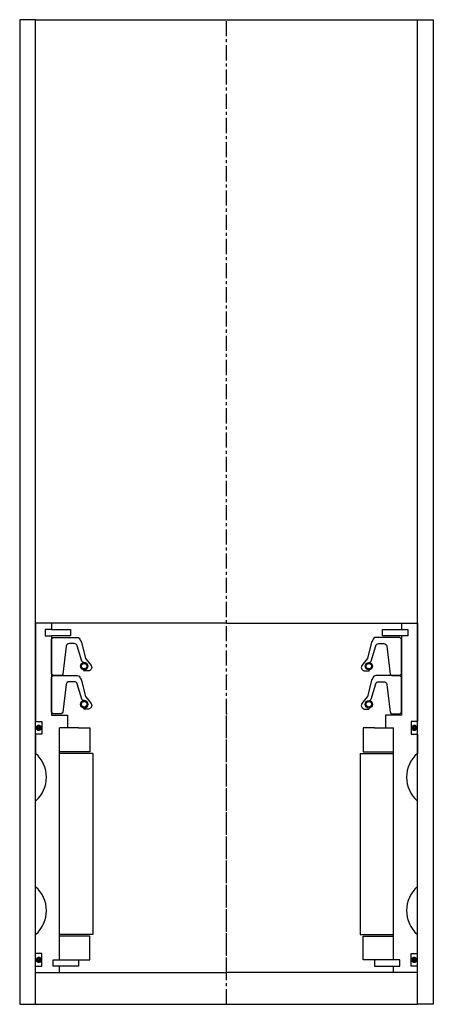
# Model space of a CAD drawing. Extents: x 387 to 517, y 648 to 958.
import ezdxf

# ---------------------------------------------------------------- set-up
doc = ezdxf.new("R2010")
doc.units = 0
doc.header["$LTSCALE"] = 0.15
doc.linetypes.add('CENTER', pattern=[50.8, 31.75, -6.35, 6.35, -6.35])
doc.layers.get('0').update_dxf_attribs({"linetype": 'CONTINUOUS'})
doc.layers.add('CENTER', color=9, linetype='CENTER')

# ---------------------------------------------------------------- blocks, each defined once
blk = doc.blocks.new('M49-195-84')
for p, q in [((-60, 110), (-60, 79)), ((-55, 110), (-60, 110)), ((0, 110), (-55, 110)), ((-55, 110), (-55, 108)), ((0, 110), (55, 110)), ((55, 110), (55, 108)), ((55, 110), (60, 110)), ((60, 110), (60, 79)), ((-55, 108), (-57, 108)), ((-57, 108), (-57, 106)), ((-57, 106), (-55, 106)), ((-55, 106), (-55, 81)), ((55, 108), (57, 108)), ((57, 106), (55, 106)), ((55, 106), (55, 81)), ((57, 108), (57, 106)), ((-55, 81), (-50, 81)), ((-50, 81), (-50, 77)), ((55, 81), (50, 81)), ((50, 81), (50, 77)), ((-60, 79), (-58, 79)), ((-58, 79), (-58, 75)), ((60, 79), (58, 79)), ((58, 79), (58, 75)), ((-58, 75), (-60, 75)), ((-60, 75), (-60, 69)), ((-52.5, 4), (-52.5, 77)), ((-46.5, 77), (-52.5, 77)), ((-46.5, 77), (-43, 77)), ((-43, 77), (-43, 69.5)), ((46.5, 77), (43, 77)), ((43, 77), (43, 69.5)), ((46.5, 77), (52.5, 77)), ((52.5, 4), (52.5, 77)), ((58, 75), (60, 75)), ((60, 75), (60, 69)), ((-43, 69.5), (-52.5, 69.5)), ((-42, 69), (-52.5, 69)), ((-42, 69), (-42, 12)), ((42, 69), (42, 12)), ((42, 69), (52.5, 69)), ((43, 69.5), (52.5, 69.5)), ((-60, 27), (-60, 54)), ((60, 27), (60, 54)), ((-60, 6), (-60, 12)), ((-42, 12), (-52.5, 12)), ((-43, 11.5), (-52.5, 11.5)), ((-43, 4), (-43, 11.5)), ((42, 12), (52.5, 12)), ((43, 4), (43, 11.5)), ((43, 11.5), (52.5, 11.5)), ((60, 6), (60, 12)), ((-58, 6), (-60, 6)), ((-58, 2), (-58, 6)), ((-54.5, 2), (-54.5, 4)), ((-54.5, 4), (-52.5, 4)), ((-52.5, 4), (-46.5, 4)), ((-46.5, 4), (-46.5, 2)), ((-46.5, 4), (-43, 4)), ((46.5, 4), (43, 4)), ((52.5, 4), (46.5, 4)), ((46.5, 4), (46.5, 2)), ((54.5, 4), (52.5, 4)), ((54.5, 2), (54.5, 4)), ((58, 2), (58, 6)), ((58, 6), (60, 6)), ((-60, 0), (-60, 2)), ((-60, 2), (-58, 2)), ((-60, 0), (-52.5, 0)), ((-52.5, 2), (-54.5, 2)), ((-52.5, 0), (-52.5, 2)), ((-46.5, 2), (-52.5, 2)), ((-52.5, 0), (0, 0)), ((52.5, 0), (0, 0)), ((46.5, 2), (52.5, 2)), ((52.5, 0), (52.5, 2)), ((52.5, 2), (54.5, 2)), ((60, 0), (52.5, 0)), ((60, 2), (58, 2)), ((60, 0), (60, 2))]:
    blk.add_line(p, q)
at = {"const_width": 0.95}
for points in [[(-58.51, 77.04, -1), (-59.56, 77.04, -1)], [(58.51, 77.04, 1), (59.56, 77.04, 1)], [(-58.45, 3.98, -1), (-59.5, 3.98, -1)], [(58.45, 3.98, 1), (59.5, 3.98, 1)]]:
    blk.add_lwpolyline(points, format="xyb", close=True, dxfattribs=at)
for centre, start, end in [((-66.61, 61.5), 311.4096, 48.5904), ((66.61, 61.5), 131.4096, 228.5904), ((-66.61, 19.5), 311.4096, 48.5904), ((66.61, 19.5), 131.4096, 228.5904)]:
    blk.add_arc(centre, 10, start, end)
at = {"layer": 'CENTER'}
blk.add_line((0, 0), (0, 81), dxfattribs=at)
blk = doc.blocks.new('PUR085110-SV')
for points in [[(-55, 0.5), (-55, 11.5), (-54.5, 12), (-46.99, 12, -0.36857), (-46, 11.16), (-45.68, 10.74, 0.118812), (-45.59, 10.52), (-44.31, 5.34, -0.045671), (-44.26, 5.26), (-42.54, 3.18, -0.429276), (-43, 1.57, -0.114819), (-43.42, 1.47), (-44.74, 1.47, -1), (-44.74, 1.79, 1), (-44.74, 4.13, -0.279673), (-45.48, 4.58), (-46.91, 9.4, 0.323214), (-47.86, 10.08), (-49.45, 10.08, 0.376695), (-50.45, 9.21), (-51.46, 0.43, -0.377251), (-51.96, 0), (-54.5, 0)], [(55, 0.5), (55, 11.5), (54.5, 12), (46.99, 12, 0.36857), (46, 11.16), (45.68, 10.74, -0.118812), (45.59, 10.52), (44.31, 5.34, 0.045671), (44.26, 5.26), (42.54, 3.18, 0.429276), (43, 1.57, 0.114819), (43.42, 1.47), (44.74, 1.47, 1), (44.74, 1.79, -1), (44.74, 4.13, 0.279673), (45.48, 4.58), (46.91, 9.4, -0.323214), (47.86, 10.08), (49.45, 10.08, -0.376695), (50.45, 9.21), (51.46, 0.43, 0.377251), (51.96, 0), (54.5, 0)]]:
    blk.add_lwpolyline(points, format="xyb", close=True)
for centre, radius in [((-44.74, 2.96), 1.17), ((-44.74, 2.96), 0.881), ((44.74, 2.96), 1.17), ((44.74, 2.96), 0.881)]:
    blk.add_circle(centre, radius)
blk.add_point((0, 0))

msp = doc.modelspace()

# ---------------------------------------------------------------- linework, layer by layer
for p, q in [((392.5, 958.5), (387.5, 958.5)), ((387.5, 958.5), (387.5, 648.5)), ((392.5, 648.5), (392.5, 958.5)), ((392.5, 958.5), (512.5, 958.5)), ((512.5, 648.5), (512.5, 958.5)), ((512.5, 958.5), (517.5, 958.5)), ((517.5, 958.5), (517.5, 648.5)), ((397.5, 766.5), (403.5, 766.5)), ((403.5, 766.5), (403.5, 764.5)), ((501.5, 764.5), (501.5, 766.5)), ((501.5, 766.5), (507.5, 766.5)), ((403.5, 764.5), (397.5, 764.5)), ((507.5, 764.5), (501.5, 764.5)), ((387.5, 648.5), (392.5, 648.5)), ((392.5, 648.5), (512.5, 648.5)), ((517.5, 648.5), (512.5, 648.5))]:
    msp.add_line(p, q)
at = {"layer": 'CENTER'}
msp.add_line((452.5, 648.5), (452.5, 958.5), dxfattribs=at)

# ---------------------------------------------------------------- block references
for name, p in [('M49-195-84', (452.5, 658.5)), ('PUR085110-SV', (452.5, 752)), ('PUR085110-SV', (452.5, 740))]:
    msp.add_blockref(name, p)

doc.saveas('drawing.dxf')
